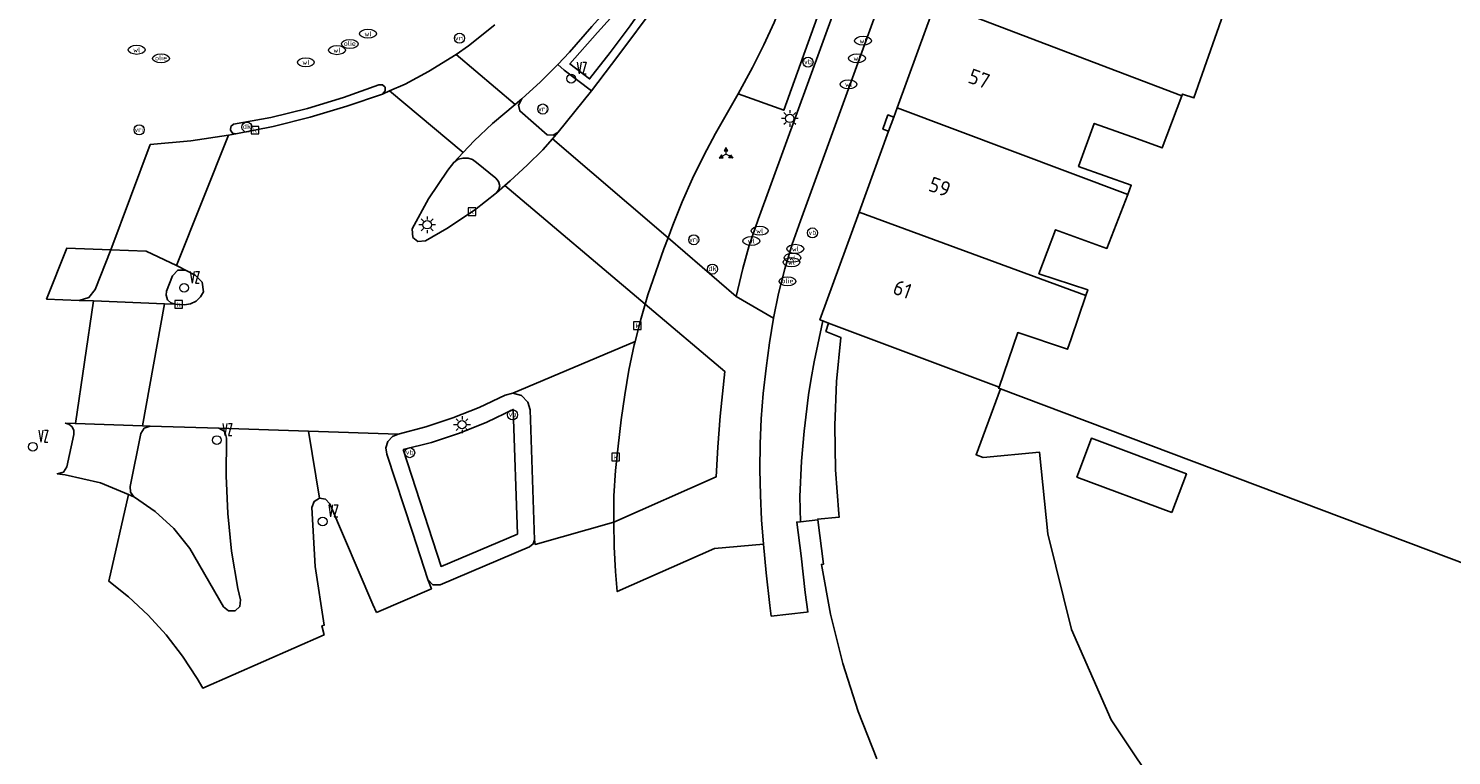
# Model space of a CAD drawing. Header units: metres. Extents: x 197147 to 199131, y 355511 to 356703.
# Tile 2 of 225: x 197160 to 197245, y 355689 to 355732. Entities that reach past the tile are written whole.
import ezdxf
from ezdxf.enums import TextEntityAlignment as Align

# ---------------------------------------------------------------- set-up
doc = ezdxf.new("R2010")
doc.units = ezdxf.units.M
for name, color, linetype in [('B-WE-GR-BEPLANTING_CULTUUR_HEESTERS-GV', 252, 'Continuous'), ('B-WE-IE-MEUBILAIR_WEGMEUBILAIR-S', 252, 'Continuous'), ('B-WE-OG-BEBOUWING-GV', 252, 'Continuous'), ('B-WE-OG-BEBOUWING_HUISNUMMER-T18', 252, 'Continuous'), ('B-WE-OG-TERREIN_ERF-GV', 252, 'Continuous'), ('B-WE-RI-HWA_KOLK-S', 253, 'Continuous'), ('B-WE-RI-VWA_AFSCHEIDER-S', 253, 'Continuous'), ('B-WE-VH-VERHARDING_ASFALT-GV', 253, 'Continuous'), ('B-WE-VH-VERHARDING_BETON-GV', 253, 'Continuous'), ('B-WE-VH-VERHARDING_BETONSTRAATSTEEN-GV', 253, 'Continuous'), ('B-WE-VH-VERHARDING_OPEN-GV', 253, 'Continuous'), ('B-WE-VH-VERHARDING_SIERBESTRATING-GV', 253, 'Continuous'), ('B-WE-VH-VERHARDING_STRAATBAKSTEEN-GV', 253, 'Continuous'), ('B-WE-VH-VERHARDING_TEGEL-GV', 253, 'Continuous'), ('B-WE-VW-VRI-S', 253, 'Continuous')]:
    doc.layers.add(name, color=color, linetype=linetype)
doc.layers.add('verkeerszuil', color=253, linetype='Continuous', lineweight=0)
doc.styles.add('NLCS-ISO-M-T18', font='NLCS-ISO.ttf', dxfattribs={"height": 1.8})
doc.styles.add('NLCS-ISO-M200-T25', font='NLCS-ISO.ttf')
doc.styles.add('Style-simplex', font='simplex.shx')

# ---------------------------------------------------------------- blocks, each defined once
blk = doc.blocks.new('BGT-WEGWIJZER-SO')
at = {"linetype": 'ByBlock', "lineweight": 18}
h = blk.add_hatch(color=0, dxfattribs=at)
h.dxf.hatch_style = 1
h.paths.add_polyline_path([(0.5, 1), (0, 2), (-0.5, 1)])
h = blk.add_hatch(color=0, dxfattribs=at)
h.dxf.hatch_style = 1
h.paths.add_polyline_path([(-1.38, -0.22), (-2, -1.15), (-0.88, -1.09)])
h = blk.add_hatch(color=0, dxfattribs=at)
h.dxf.hatch_style = 1
h.paths.add_polyline_path([(1.38, -0.22), (2, -1.15), (0.88, -1.09)])
at = {"color": 0, "linetype": 'ByBlock', "lineweight": 18}
for points in [[(-1.13, -0.65), (0, 0)], [(0, 1), (0, 0)], [(1.13, -0.65), (0, 0)]]:
    blk.add_lwpolyline(points, dxfattribs=at)
for points in [[(0.5, 1), (0, 2), (-0.5, 1)], [(-1.38, -0.22), (-2, -1.15), (-0.88, -1.09)], [(1.38, -0.22), (2, -1.15), (0.88, -1.09)]]:
    blk.add_lwpolyline(points, close=True, dxfattribs=at)
blk = doc.blocks.new('BGT-VERKEERSBORDPAAL-SO')
at = {"color": 0, "linetype": 'ByBlock', "lineweight": 18}
blk.add_circle((0, 0), 1.5, dxfattribs=at)
at = {"color": 0, "linetype": 'ByBlock', "lineweight": 18, "style": 'NLCS-ISO-M-T18'}
blk.add_text('vb', height=1.5, dxfattribs=at).set_placement((0, 0.13), align=Align.MIDDLE_CENTER)
blk = doc.blocks.new('BGT-LICHTMAST-SO')
at = {"color": 0, "linetype": 'ByBlock', "lineweight": 18}
for points in [[(-1.25, 0), (-2, 0)], [(-1.41, 1.41), (-0.88, 0.88)], [(0, 2), (0, 1.25)], [(0.88, 0.88), (1.41, 1.41)], [(2, 0), (1.25, 0)], [(-1.41, -1.41), (-0.88, -0.88)], [(0, -1.25), (0, -2)], [(0.88, -0.88), (1.41, -1.41)]]:
    blk.add_lwpolyline(points, dxfattribs=at)
blk.add_circle((0, 0), 1, dxfattribs=at)
blk = doc.blocks.new('BGT-DRUKKNOPPAAL-SO')
at = {"color": 0, "linetype": 'ByBlock', "lineweight": 18}
blk.add_circle((0, 0), 1.5, dxfattribs=at)
at = {"color": 0, "linetype": 'ByBlock', "lineweight": 18, "style": 'NLCS-ISO-M-T18'}
blk.add_text('dk', height=1.5, dxfattribs=at).set_placement((0, 0.15), align=Align.MIDDLE_CENTER)
blk = doc.blocks.new('BGT-VERKEERSREGELINSTALLATIEPAAL-SO')
at = {"color": 0, "linetype": 'ByBlock', "lineweight": 18}
blk.add_circle((0, 0), 1.5, dxfattribs=at)
at = {"color": 0, "linetype": 'ByBlock', "lineweight": 18, "style": 'NLCS-ISO-M-T18'}
blk.add_text('vri', height=1.5, dxfattribs=at).set_placement((-0.06, 0.08), align=Align.MIDDLE_CENTER)
blk = doc.blocks.new('BGT-WATERLEIDINGPUT-SO')
at = {"color": 0, "linetype": 'ByBlock', "lineweight": 18}
blk.add_ellipse((0, 0), major_axis=(2.5, 0), ratio=0.54, dxfattribs=at)
at = {"color": 0, "linetype": 'ByBlock', "lineweight": 18, "style": 'NLCS-ISO-M-T18'}
blk.add_text('wl', height=1.5, dxfattribs=at).set_placement((0, 0), align=Align.MIDDLE_CENTER)
blk = doc.blocks.new('BGT-KOLK-SO')
at = {"color": 0, "linetype": 'ByBlock', "lineweight": 18}
blk.add_lwpolyline([(-0.045, -0.045), (0.045, -0.045), (0.045, 0.045), (-0.045, 0.045)], close=True, dxfattribs=at)
at = {"color": 0, "linetype": 'ByBlock', "lineweight": 18, "style": 'NLCS-ISO-M-T18'}
blk.add_text('k', height=0.06, dxfattribs=at).set_placement((0, 0), align=Align.MIDDLE_CENTER)
blk = doc.blocks.new('BGT-BENZINEPUT_OLIEPUT-SO')
at = {"color": 0, "linetype": 'ByBlock', "lineweight": 18}
blk.add_ellipse((0, 0), major_axis=(2.5, 0), ratio=0.54, dxfattribs=at)
at = {"color": 0, "linetype": 'ByBlock', "lineweight": 18, "style": 'NLCS-ISO-M-T18'}
blk.add_text('olie', height=1.5, dxfattribs=at).set_placement((0, 0.16), align=Align.MIDDLE_CENTER)
blk = doc.blocks.new('S436')
at = {"layer": 'verkeerszuil', "linetype": 'Continuous', "lineweight": 0}
blk.add_circle((0, 0), 0.263, dxfattribs=at)
at = {"layer": 'verkeerszuil', "linetype": 'Continuous', "lineweight": 0, "style": 'Style-simplex', "width": 0.428569}
blk.add_text('vz', height=1.05, dxfattribs=at).set_placement((0.321, 0.284))

msp = doc.modelspace()

# ---------------------------------------------------------------- linework, layer by layer
at = {"layer": 'B-WE-GR-BEPLANTING_CULTUUR_HEESTERS-GV', "flags": 128}
msp.add_lwpolyline([(197182.68, 355707.085), (197184.939, 355700.13), (197189.488, 355702.054), (197189.241, 355709.484), (197187.667, 355708.721), (197186.041, 355708.064), (197184.375, 355707.518), (197182.68, 355707.085)], dxfattribs=at)
at = {"layer": 'B-WE-OG-BEBOUWING-GV', "flags": 128}
for points in [[(197229.071, 355728.154), (197229.113, 355728.265), (197229.781, 355728.036), (197231.911, 355734.084), (197216.66, 355739.944), (197214.95, 355735.251), (197214.616, 355734.335), (197214.398, 355733.738)], [(197226.43, 355725.592), (197227.902, 355725.052), (197229.071, 355728.154), (197214.398, 355733.738), (197214.202, 355733.201), (197213.868, 355732.285), (197212.106, 355727.449), (197225.842, 355722.281), (197226.055, 355722.831), (197222.91, 355723.951), (197223.843, 355726.518), (197226.43, 355725.592)], [(197212.106, 355727.449), (197211.904, 355726.895), (197211.596, 355726.048), (197209.838, 355721.224)], [(197223.341, 355716.266), (197223.456, 355716.608), (197220.55, 355717.558), (197221.546, 355720.176), (197224.598, 355719.07), (197225.842, 355722.281)], [(197207.676, 355714.756), (197208.023, 355714.626), (197218.176, 355710.811), (197219.291, 355714.057), (197222.254, 355713.062), (197222.47, 355713.681), (197223.341, 355716.266), (197209.838, 355721.224), (197207.504, 355714.821), (197207.676, 355714.756)], [(197208.023, 355714.626), (197207.858, 355714.125), (197208.756, 355713.761), (197208.493, 355711.147), (197208.385, 355708.517), (197208.432, 355705.885), (197208.633, 355703.265), (197208.654, 355703.066), (197207.371, 355702.95), (197207.378, 355702.893), (197207.719, 355700.265), (197207.594, 355700.247), (197208.14, 355697.279), (197208.871, 355694.352), (197209.788, 355691.477), (197210.89, 355688.668)], [(197228.132, 355686.078), (197224.861, 355690.996), (197222.494, 355696.378), (197221.073, 355702.059), (197220.582, 355706.936), (197217.233, 355706.623), (197216.804, 355706.78), (197218.265, 355710.704), (197218.153, 355710.743), (197218.176, 355710.811)], [(197228.472, 355703.342), (197229.332, 355705.647), (197223.677, 355707.757), (197222.816, 355705.452), (197228.472, 355703.342)]]:
    msp.add_lwpolyline(points, dxfattribs=at)
at = {"layer": 'B-WE-OG-TERREIN_ERF-GV', "flags": 128}
for points in [[(197231.911, 355734.084), (197229.781, 355728.036), (197229.113, 355728.265), (197229.071, 355728.154), (197227.902, 355725.052), (197226.43, 355725.592), (197223.843, 355726.518), (197222.91, 355723.951), (197226.055, 355722.831), (197225.842, 355722.281), (197224.598, 355719.07), (197221.546, 355720.176), (197220.55, 355717.558), (197223.456, 355716.608), (197223.341, 355716.266), (197222.47, 355713.681), (197222.254, 355713.062), (197219.291, 355714.057), (197218.176, 355710.811), (197218.153, 355710.743), (197218.265, 355710.704)], [(197259.816, 355684.395), (197261.55, 355689.035), (197258.721, 355690.169), (197260.296, 355694.86), (197218.265, 355710.704), (197216.804, 355706.78), (197217.233, 355706.623), (197220.582, 355706.936), (197221.073, 355702.059), (197222.494, 355696.378), (197224.861, 355690.996), (197228.132, 355686.078)], [(197228.472, 355703.342), (197222.816, 355705.452), (197223.677, 355707.757), (197229.332, 355705.647), (197228.472, 355703.342)]]:
    msp.add_lwpolyline(points, dxfattribs=at)
at = {"layer": 'B-WE-VH-VERHARDING_ASFALT-GV', "flags": 128}
for points in [[(197197.213, 355732.864), (197196.011, 355731.243), (197195.089, 355730.015), (197193.893, 355728.447), (197191.919, 355725.986), (197191.569, 355725.592)], [(197198.461, 355719.705), (197198.74, 355720.461), (197199.306, 355721.853), (197199.909, 355723.234), (197200.582, 355724.596), (197201.284, 355725.915), (197202.632, 355728.283), (197203.498, 355729.835), (197204.17, 355731.198), (197204.788, 355732.532)], [(197186.258, 355724.784), (197186.917, 355725.47), (197187.995, 355726.509), (197189.343, 355727.643), (197185.831, 355730.611), (197184.186, 355729.602), (197182.795, 355728.855), (197181.869, 355728.447), (197186.258, 355724.784)], [(197181.869, 355728.447), (197181.454, 355728.264), (197179.327, 355727.533), (197177.147, 355726.884), (197174.94, 355726.335), (197172.712, 355725.887), (197172.269, 355725.82)], [(197169.18, 355718.055), (197172.269, 355725.82), (197170.04, 355725.485), (197167.612, 355725.252), (197165.259, 355718.986), (197167.378, 355718.901), (197169.18, 355718.055)], [(197191.569, 355725.592), (197190.994, 355724.944), (197190.068, 355724.025), (197189.062, 355723.088), (197188.74, 355722.81), (197197.089, 355715.749), (197197.247, 355716.299), (197198.215, 355719.04), (197198.461, 355719.705), (197191.569, 355725.592)], [(197188.74, 355722.81), (197188.232, 355722.371), (197186.923, 355721.346), (197185.287, 355720.26), (197184.007, 355719.522), (197183.547, 355719.474), (197183.257, 355719.721), (197183.22, 355720.229), (197184.186, 355722.024), (197185.334, 355723.737), (197185.69, 355724.193), (197186.258, 355724.784)], [(197169.18, 355718.055), (197169.297, 355718), (197169.721, 355717.774), (197170.284, 355717.484), (197170.699, 355717.066), (197170.796, 355716.485), (197170.617, 355716.179), (197170.345, 355715.926), (197170.011, 355715.766), (197169.66, 355715.712), (197169.086, 355715.747), (197168.462, 355715.772)], [(197167.144, 355708.503), (197168.462, 355715.772), (197164.234, 355715.94), (197163.154, 355708.636), (197167.144, 355708.503)], [(197182.382, 355708.006), (197184.024, 355708.436), (197185.639, 355708.969), (197187.217, 355709.603), (197188.749, 355710.333), (197189.211, 355710.443), (197196.496, 355713.521), (197196.809, 355714.769), (197197.089, 355715.749)], [(197189.211, 355710.443), (197189.732, 355710.302), (197190.11, 355709.916), (197190.24, 355709.459), (197190.508, 355701.716), (197190.535, 355701.44), (197195.22, 355702.772), (197195.23, 355704.323), (197195.332, 355705.84), (197195.482, 355707.284), (197195.663, 355708.854), (197195.889, 355710.344), (197196.127, 355711.824), (197196.445, 355713.318), (197196.496, 355713.521)], [(197171.693, 355708.353), (197172.056, 355708.165), (197172.165, 355707.771), (197172.129, 355705.525), (197172.229, 355703.276), (197172.464, 355701.038), (197172.834, 355698.822), (197172.998, 355698.13), (197172.951, 355697.747), (197172.664, 355697.488), (197172.278, 355697.48), (197171.981, 355697.726), (197169.968, 355701.196), (197169.024, 355702.377), (197167.917, 355703.404), (197166.683, 355704.248), (197166.642, 355704.27), (197166.314, 355704.407), (197165.157, 355699.245), (197166.323, 355698.32), (197167.488, 355697.23), (197168.563, 355696.053), (197169.539, 355694.791), (197170.406, 355693.452), (197170.745, 355692.88), (197177.973, 355696.051), (197177.836, 355696.581), (197177.978, 355696.635), (197177.432, 355700.12), (197177.243, 355703.643), (197177.371, 355703.995), (197177.694, 355704.186)], [(197167.144, 355708.503), (197167.603, 355708.488), (197171.693, 355708.353), (197177.038, 355708.18)], [(197181.085, 355697.389), (197184.359, 355698.797), (197184.158, 355699.353), (197183.243, 355702.173), (197181.702, 355706.82), (197181.658, 355707.183), (197181.777, 355707.565), (197182.047, 355707.86), (197182.382, 355708.006), (197177.038, 355708.18), (197177.694, 355704.186), (197178.064, 355704.128), (197178.313, 355703.848), (197180.881, 355697.864), (197181.085, 355697.389)]]:
    msp.add_lwpolyline(points, dxfattribs=at)
at = {"layer": 'B-WE-VH-VERHARDING_BETON-GV', "flags": 128}
msp.add_lwpolyline([(197188.134, 355732.378), (197186.568, 355731.131), (197185.831, 355730.611), (197189.343, 355727.643), (197189.75, 355727.978), (197190.854, 355728.983), (197191.896, 355730.015), (197192.58, 355730.765), (197193.917, 355732.283)], dxfattribs=at)
at = {"layer": 'B-WE-VH-VERHARDING_BETONSTRAATSTEEN-GV', "flags": 128}
for points in [[(197208.385, 355733.32), (197203.819, 355720.782), (197203.298, 355719.235), (197202.915, 355717.871), (197202.523, 355716.207), (197204.747, 355714.909), (197205.035, 355716.383), (197205.417, 355717.861), (197205.856, 355719.32), (197206.348, 355720.707), (197239.585, 355812.134), (197239.416, 355812.158), (197237.918, 355812.056), (197236.965, 355811.842), (197236.921, 355811.826), (197236.068, 355811.508), (197236.455, 355811.389), (197236.588, 355811.031), (197233.317, 355801.947)], [(197202.523, 355716.207), (197198.461, 355719.705), (197198.215, 355719.04), (197197.247, 355716.299), (197197.089, 355715.749), (197201.84, 355711.739), (197201.571, 355709.081), (197201.433, 355707.233), (197201.327, 355705.465), (197195.22, 355702.772), (197195.248, 355701.301), (197195.324, 355699.819), (197195.43, 355698.627), (197201.227, 355701.201), (197204.149, 355701.46), (197204.026, 355702.908), (197203.964, 355704.364), (197203.935, 355705.91), (197203.948, 355707.429), (197204.011, 355708.927), (197204.131, 355710.431), (197204.299, 355711.936), (197204.504, 355713.448), (197204.747, 355714.909)], [(197169.086, 355715.747), (197169.66, 355715.712), (197170.011, 355715.766), (197170.345, 355715.926), (197170.617, 355716.179), (197170.796, 355716.485), (197170.699, 355717.066), (197170.284, 355717.484), (197169.721, 355717.774), (197169.257, 355717.778), (197168.936, 355717.443), (197168.59, 355716.529), (197168.554, 355716.28), (197168.642, 355716.014), (197168.846, 355715.82), (197169.086, 355715.747)]]:
    msp.add_lwpolyline(points, dxfattribs=at)
at = {"layer": 'B-WE-VH-VERHARDING_OPEN-GV', "flags": 128}
for points in [[(197211.596, 355726.048), (197211.904, 355726.895), (197211.555, 355727.018), (197211.261, 355726.176), (197211.596, 355726.048)], [(197207.371, 355702.95), (197208.654, 355703.066), (197208.633, 355703.265), (197208.432, 355705.885), (197208.385, 355708.517), (197208.493, 355711.147), (197208.756, 355713.761), (197207.858, 355714.125), (197208.023, 355714.626), (197207.676, 355714.756), (197207.158, 355712.307), (197206.986, 355711.311), (197206.818, 355710.342), (197206.577, 355708.193), (197206.417, 355706.394), (197206.317, 355704.292), (197206.341, 355702.788), (197207.378, 355702.893), (197207.371, 355702.95)]]:
    msp.add_lwpolyline(points, dxfattribs=at)
at = {"layer": 'B-WE-VH-VERHARDING_SIERBESTRATING-GV', "flags": 128}
msp.add_lwpolyline([(197209.173, 355744.422), (197206.509, 355737.101), (197205.709, 355734.903), (197205.511, 355734.392), (197204.788, 355732.532), (197204.17, 355731.198), (197203.498, 355729.835), (197202.632, 355728.283), (197205.347, 355727.298), (197207.625, 355733.587), (197205.938, 355734.226), (197206.929, 355736.948), (197208.569, 355736.357), (197211.25, 355743.683)], dxfattribs=at)
at = {"layer": 'B-WE-VH-VERHARDING_STRAATBAKSTEEN-GV', "flags": 128}
for points in [[(197193.893, 355728.447), (197195.089, 355730.015), (197196.011, 355731.243), (197197.213, 355732.864), (197198.311, 355734.61), (197199.297, 355736.388), (197200.172, 355738.209), (197200.963, 355740.047), (197201.68, 355741.945), (197226.231, 355809.506), (197229.078, 355817.342), (197228.591, 355817.507), (197201.123, 355741.878), (197200.968, 355741.974), (197199.93, 355740.242), (197198.847, 355738.548), (197197.718, 355736.92), (197196.504, 355735.348), (197195.244, 355733.773), (197193.917, 355732.283), (197192.58, 355730.765), (197191.896, 355730.015), (197192.273, 355729.687), (197193.893, 355728.447)], [(197239.585, 355812.134), (197206.348, 355720.707), (197205.856, 355719.32), (197205.417, 355717.861), (197205.035, 355716.383), (197204.747, 355714.909), (197204.504, 355713.448), (197204.299, 355711.936), (197204.131, 355710.431), (197204.011, 355708.927), (197203.948, 355707.429), (197203.935, 355705.91), (197203.964, 355704.364), (197204.026, 355702.908), (197204.149, 355701.46), (197204.295, 355699.739), (197204.529, 355697.792), (197204.609, 355697.166), (197206.709, 355697.407), (197206.792, 355697.417), (197206.635, 355698.584), (197206.38, 355700.755), (197206.13, 355702.771), (197206.341, 355702.788), (197206.317, 355704.292), (197206.417, 355706.394), (197206.577, 355708.193), (197206.818, 355710.342), (197206.986, 355711.311), (197207.158, 355712.307), (197207.676, 355714.756), (197207.504, 355714.821), (197209.838, 355721.224), (197211.596, 355726.048), (197211.261, 355726.176), (197211.555, 355727.018), (197211.904, 355726.895), (197212.106, 355727.449), (197213.868, 355732.285)], [(197200.376, 355739.97), (197200.113, 355739.332), (197199.297, 355737.497), (197198.37, 355735.723), (197197.345, 355733.997), (197196.205, 355732.336), (197195.012, 355730.744), (197193.79, 355729.165), (197192.617, 355730.056), (197194.253, 355731.929), (197195.597, 355733.428), (197196.879, 355735.01), (197198.111, 355736.616), (197199.272, 355738.258), (197200.376, 355739.97)], [(197202.523, 355716.207), (197202.915, 355717.871), (197203.298, 355719.235), (197203.819, 355720.782), (197208.385, 355733.32), (197207.625, 355733.587), (197205.347, 355727.298), (197202.632, 355728.283), (197201.284, 355725.915), (197200.582, 355724.596), (197199.909, 355723.234), (197199.306, 355721.853), (197198.74, 355720.461), (197198.461, 355719.705), (197202.523, 355716.207)], [(197172.712, 355725.887), (197174.94, 355726.335), (197177.147, 355726.884), (197179.327, 355727.533), (197181.454, 355728.264), (197181.616, 355728.445), (197181.607, 355728.664), (197181.451, 355728.817), (197181.232, 355728.821), (197179.124, 355728.051), (197176.973, 355727.4), (197174.789, 355726.871), (197172.582, 355726.467), (197172.419, 355726.33), (197172.388, 355726.119), (197172.506, 355725.941), (197172.712, 355725.887)], [(197185.96, 355724.382), (197186.249, 355724.454), (197186.55, 355724.44), (197186.802, 355724.361), (197187.058, 355724.191), (197188.198, 355723.249), (197188.367, 355723.057), (197188.433, 355722.799), (197188.382, 355722.571), (197188.232, 355722.371), (197188.74, 355722.81), (197189.062, 355723.088), (197190.068, 355724.025), (197190.994, 355724.944), (197191.569, 355725.592), (197191.919, 355725.986), (197191.609, 355725.808), (197191.264, 355725.836), (197189.621, 355727.259), (197189.56, 355727.61), (197189.75, 355727.978), (197189.343, 355727.643), (197187.995, 355726.509), (197186.917, 355725.47), (197186.258, 355724.784), (197185.69, 355724.193)], [(197185.96, 355724.382), (197185.69, 355724.193), (197185.334, 355723.737), (197184.186, 355722.024), (197183.22, 355720.229), (197183.257, 355719.721), (197183.547, 355719.474), (197184.007, 355719.522), (197185.287, 355720.26), (197186.923, 355721.346), (197188.232, 355722.371)], [(197163.381, 355715.974), (197163.959, 355716.153), (197164.336, 355716.627), (197165.259, 355718.986), (197162.654, 355719.09), (197161.439, 355716.051), (197163.381, 355715.974)], [(197163.381, 355715.974), (197164.234, 355715.94), (197168.462, 355715.772), (197169.086, 355715.747), (197168.846, 355715.82), (197168.642, 355716.014), (197168.554, 355716.28), (197168.59, 355716.529), (197168.936, 355717.443), (197169.257, 355717.778), (197169.721, 355717.774), (197169.297, 355718), (197169.18, 355718.055), (197167.378, 355718.901), (197165.259, 355718.986)], [(197196.496, 355713.521), (197196.445, 355713.318), (197196.127, 355711.824), (197195.889, 355710.344), (197195.663, 355708.854), (197195.482, 355707.284), (197195.332, 355705.84), (197195.23, 355704.323), (197195.22, 355702.772), (197201.327, 355705.465), (197201.433, 355707.233), (197201.571, 355709.081), (197201.84, 355711.739), (197197.089, 355715.749), (197196.809, 355714.769), (197196.496, 355713.521)], [(197189.211, 355710.443), (197188.749, 355710.333), (197187.217, 355709.603), (197185.639, 355708.969), (197184.024, 355708.436), (197182.382, 355708.006), (197182.047, 355707.86), (197181.777, 355707.565), (197181.658, 355707.183), (197181.702, 355706.82), (197183.243, 355702.173), (197184.158, 355699.353), (197184.452, 355699.029), (197184.89, 355699.026), (197190.214, 355701.304), (197190.419, 355701.469), (197190.508, 355701.716), (197190.24, 355709.459), (197190.11, 355709.916), (197189.732, 355710.302), (197189.211, 355710.443)], [(197182.68, 355707.085), (197184.375, 355707.518), (197186.041, 355708.064), (197187.667, 355708.721), (197189.241, 355709.484), (197189.488, 355702.054), (197184.939, 355700.13), (197182.68, 355707.085)], [(197162.55, 355708.656), (197162.767, 355708.599), (197162.958, 355708.441), (197163.06, 355708.216), (197163.059, 355707.992), (197162.652, 355706.068), (197162.444, 355705.744), (197162.072, 355705.643), (197162.549, 355705.578), (197164.653, 355705.103), (197166.314, 355704.407), (197166.642, 355704.27), (197166.442, 355704.549), (197166.423, 355704.892), (197167.061, 355708.045), (197167.255, 355708.361), (197167.603, 355708.488), (197167.144, 355708.503), (197163.154, 355708.636), (197162.55, 355708.656)], [(197166.642, 355704.27), (197166.683, 355704.248), (197167.917, 355703.404), (197169.024, 355702.377), (197169.968, 355701.196), (197171.981, 355697.726), (197172.278, 355697.48), (197172.664, 355697.488), (197172.951, 355697.747), (197172.998, 355698.13), (197172.834, 355698.822), (197172.464, 355701.038), (197172.229, 355703.276), (197172.129, 355705.525), (197172.165, 355707.771), (197172.056, 355708.165), (197171.693, 355708.353), (197167.603, 355708.488)]]:
    msp.add_lwpolyline(points, dxfattribs=at)
at = {"layer": 'B-WE-VH-VERHARDING_TEGEL-GV', "flags": 128}
msp.add_lwpolyline([(197193.893, 355728.447), (197192.273, 355729.687), (197191.896, 355730.015), (197190.854, 355728.983), (197189.75, 355727.978), (197189.56, 355727.61), (197189.621, 355727.259), (197191.264, 355725.836), (197191.609, 355725.808), (197191.919, 355725.986), (197193.893, 355728.447)], dxfattribs=at)

# ---------------------------------------------------------------- block references
at = {"layer": 'B-WE-IE-MEUBILAIR_WEGMEUBILAIR-S'}
for name, p, xscale, yscale, zscale in [('BGT-WATERLEIDINGPUT-SO', (197180.585, 355731.854), 0.2, 0.2, 0.2), ('BGT-WATERLEIDINGPUT-SO', (197210.074, 355731.436), 0.2, 0.2, 0.2), ('BGT-WATERLEIDINGPUT-SO', (197166.809, 355730.898), 0.2, 0.2, 0.2), ('BGT-WATERLEIDINGPUT-SO', (197178.736, 355730.878), 0.2, 0.2, 0.2), ('BGT-WATERLEIDINGPUT-SO', (197209.714, 355730.394), 0.2, 0.2, 0.2), ('BGT-WATERLEIDINGPUT-SO', (197176.887, 355730.155), 0.2, 0.2, 0.2), ('BGT-VERKEERSBORDPAAL-SO', (197206.796, 355730.164), 0.2, 0.2, 0.2), ('BGT-WATERLEIDINGPUT-SO', (197209.213, 355728.842), 0.2, 0.2, 0.2), ('BGT-LICHTMAST-SO', (197205.71, 355726.812), 0.25, 0.25, 0.25), ('BGT-WEGWIJZER-SO', (197201.911, 355724.684), 0.2, 0.2, 0.2), ('BGT-LICHTMAST-SO', (197184.109, 355720.478), 0.25, 0.25, 0.25), ('BGT-WATERLEIDINGPUT-SO', (197203.419, 355719.508), 0.2, 0.2, 0.2), ('BGT-WATERLEIDINGPUT-SO', (197203.917, 355720.118), 0.2, 0.2, 0.2), ('BGT-VERKEERSBORDPAAL-SO', (197207.057, 355719.991), 0.2, 0.2, 0.2), ('BGT-WATERLEIDINGPUT-SO', (197205.874, 355718.51), 0.2, 0.2, 0.2), ('BGT-WATERLEIDINGPUT-SO', (197206.042, 355719.043), 0.2, 0.2, 0.2), ('BGT-WATERLEIDINGPUT-SO', (197205.807, 355718.249), 0.2, 0.2, 0.2), ('BGT-VERKEERSBORDPAAL-SO', (197189.2, 355709.159), 0.2, 0.2, 0.2), ('BGT-LICHTMAST-SO', (197186.186, 355708.57), 0.25, 0.25, 0.25), ('BGT-VERKEERSBORDPAAL-SO', (197183.069, 355706.902), 0.2, 0.2, 0.2)]:
    msp.add_blockref(name, p, dxfattribs=dict(at, xscale=xscale, yscale=yscale, zscale=zscale))
at = {"layer": 'B-WE-RI-HWA_KOLK-S', "xscale": 5, "yscale": 5, "zscale": 5}
for p in [(197173.853, 355726.109), (197186.778, 355721.259), (197169.308, 355715.735), (197196.631, 355714.467), (197195.337, 355706.643)]:
    msp.add_blockref('BGT-KOLK-SO', p, dxfattribs=at)
at = {"layer": 'B-WE-RI-VWA_AFSCHEIDER-S', "xscale": 0.2, "yscale": 0.2, "zscale": 0.2}
for p in [(197179.505, 355731.245), (197168.258, 355730.384), (197205.573, 355717.107)]:
    msp.add_blockref('BGT-BENZINEPUT_OLIEPUT-SO', p, dxfattribs=at)
at = {"layer": 'B-WE-VW-VRI-S', "xscale": 0.2, "yscale": 0.2, "zscale": 0.2}
for name, p in [('BGT-VERKEERSREGELINSTALLATIEPAAL-SO', (197186.036, 355731.586)), ('BGT-VERKEERSREGELINSTALLATIEPAAL-SO', (197190.996, 355727.371)), ('BGT-VERKEERSREGELINSTALLATIEPAAL-SO', (197166.953, 355726.131)), ('BGT-DRUKKNOPPAAL-SO', (197173.375, 355726.297)), ('BGT-VERKEERSREGELINSTALLATIEPAAL-SO', (197199.99, 355719.586)), ('BGT-DRUKKNOPPAAL-SO', (197201.103, 355717.838))]:
    msp.add_blockref(name, p, dxfattribs=at)
at = {"layer": 'verkeerszuil', "linetype": 'Continuous', "lineweight": 0}
for p in [(197192.688, 355729.181), (197169.631, 355716.719), (197171.583, 355707.651), (197160.623, 355707.254), (197177.885, 355702.805)]:
    msp.add_blockref('S436', p, dxfattribs=at)

# ---------------------------------------------------------------- texts
at = {"layer": 'B-WE-OG-BEBOUWING_HUISNUMMER-T18', "char_height": 0.9, "attachment_point": 5, "rotation": 340, "style": 'NLCS-ISO-M200-T25'}
for s, insert in [('57', (197216.993, 355729.177)), ('59', (197214.646, 355722.736)), ('61', (197212.424, 355716.638))]:
    msp.add_mtext(s, dxfattribs=dict(at, insert=insert))

doc.saveas('drawing.dxf')
